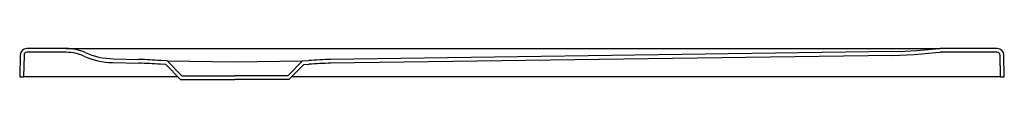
# Model space of a CAD drawing. Header units: millimetres. Extents: x 0 to 1.04, y 0 to 0.03.
import ezdxf

# ---------------------------------------------------------------- set-up
doc = ezdxf.new("R2010")
doc.units = ezdxf.units.MM
doc.header["$LTSCALE"] = 0.2
doc.layers.add('BLOCKS', color=3, linetype='Continuous')

msp = doc.modelspace()

# ---------------------------------------------------------------- linework, layer by layer
at = {"layer": 'BLOCKS', "color": 3, "linetype": 'Continuous'}
for p, q in [((0.0006, 0.0232), (0, 0)), ((0.0046, 0.0231), (0.004, 0)), ((0.0493, 0.03), (0.0076, 0.03)), ((0.0493, 0.026), (0.0076, 0.026)), ((0.0493, 0.03), (0.0777, 0.03)), ((0.0493, 0.03), (0.9752, 0.03)), ((0.0777, 0.03), (0.0868, 0.03)), ((0.0868, 0.03), (0.108, 0.03)), ((0.108, 0.03), (0.1289, 0.03)), ((0.1289, 0.03), (0.1501, 0.03)), ((0.1501, 0.03), (0.1752, 0.03)), ((0.1752, 0.03), (0.1775, 0.03)), ((0.9705, 0.0298), (0.9752, 0.03)), ((0.9709, 0.0258), (0.9752, 0.026)), ((1.0359, 0.03), (0.9752, 0.03)), ((1.0359, 0.026), (0.9752, 0.026)), ((1.0393, 0), (1.0389, 0.0231)), ((1.0433, 0), (1.0429, 0.0231)), ((0.0984, 0.0152), (0.1261, 0.0144)), ((0.0993, 0.0191), (0.1262, 0.0184)), ((0.1547, 0.0129), (0.1492, 0.0133)), ((0.1561, 0.0168), (0.1495, 0.0173)), ((0.2996, 0.0168), (0.3062, 0.0173)), ((0.301, 0.0129), (0.3065, 0.0133)), ((0, 0), (0.004, 0)), ((0.0049, 0), (0.004, 0)), ((0.1675, 0), (0.0049, 0)), ((0.1717, 0.0012), (0.2278, 0.0012)), ((0.284, 0.0012), (0.2278, 0.0012)), ((0.6321, 0), (0.2881, 0)), ((0.6364, 0), (0.6321, 0)), ((0.8793, 0), (0.6364, 0)), ((1.0393, 0), (0.8793, 0)), ((1.0393, 0), (1.0433, 0)), ((0.1703, -0.0028), (0.2278, -0.0028)), ((0.2853, -0.0028), (0.2278, -0.0028))]:
    msp.add_line(p, q, dxfattribs=at)
at = {"layer": 'BLOCKS'}
for p, q in [((0.9247, 0.0267), (0.3295, 0.0184)), ((0.9247, 0.0227), (0.3295, 0.0144)), ((0.1703, -0.0028), (0.1547, 0.0129)), ((0.1717, 0.0012), (0.1561, 0.0168)), ((0.2278, 0.0155), (0.1562, 0.0166)), ((0.2995, 0.0166), (0.2278, 0.0155)), ((0.284, 0.0012), (0.2996, 0.0168)), ((0.2853, -0.0028), (0.301, 0.0129))]:
    msp.add_line(p, q, dxfattribs=at)
at = {"layer": 'BLOCKS', "color": 3, "linetype": 'Continuous', "flags": 128}
for points in [[(0.9247, 0.0267), (0.9378, 0.0272), (0.9506, 0.028), (0.9705, 0.0298)], [(0.9248, 0.0227), (0.9479, 0.0238), (0.9709, 0.0258)]]:
    msp.add_lwpolyline(points, dxfattribs=at)
at = {"layer": 'BLOCKS', "color": 3, "linetype": 'Continuous'}
for centre, radius, start, end in [((0.0076, 0.023), 0.007, 90, 178.5859), ((0.0076, 0.023), 0.003, 90, 178.5859), ((0.0493, -0.02), 0.05, 66.3761, 90), ((0.0493, -0.02), 0.046, 66.0232, 90), ((0.1005, 0.0951), 0.08, 246.0232, 268.5), ((0.1014, 0.0991), 0.08, 246.3761, 268.5), ((1.0359, 0.023), 0.007, 1, 90), ((1.0359, 0.023), 0.003, 1, 90), ((0.1131, -0.4814), 0.496, 85.8325, 88.5), ((0.1131, -0.4814), 0.5, 85.8325, 88.5), ((0.3426, -0.4814), 0.5, 91.5, 94.1675), ((0.3426, -0.4814), 0.496, 91.5, 94.1675)]:
    msp.add_arc(centre, radius, start, end, dxfattribs=at)

doc.saveas('drawing.dxf')
